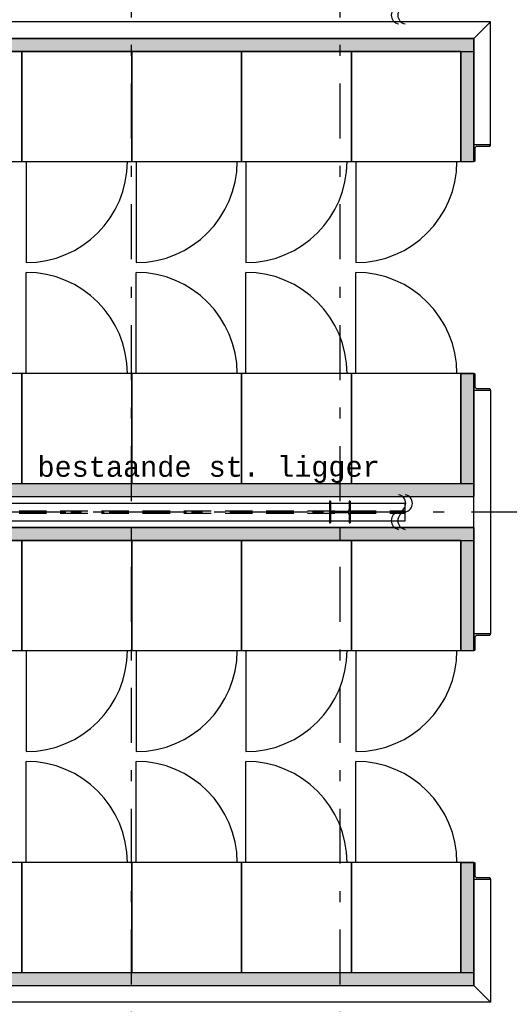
# Model space of a CAD drawing. Extents: x 2 to 87, y -108 to 11.
# Tile 158 of 210: x 18.81 to 23.27, y -28.89 to -19.93. Entities that reach past the tile are written whole.
import ezdxf

# ---------------------------------------------------------------- set-up
doc = ezdxf.new("R2010")
doc.units = 0
doc.header["$MEASUREMENT"] = 0
doc.linetypes.add('DASHDOT', pattern=[1, 0.5, -0.25, 0, -0.25])
doc.linetypes.add('HIDDEN', pattern=[0.375, 0.25, -0.125])
for name, color, linetype in [('10', 7, 'CONTINUOUS'), ('13', 7, 'CONTINUOUS'), ('14', 7, 'CONTINUOUS'), ('18', 7, 'CONTINUOUS'), ('21', 7, 'CONTINUOUS'), ('3', 7, 'CONTINUOUS'), ('31', 7, 'CONTINUOUS'), ('5', 7, 'CONTINUOUS'), ('8', 7, 'CONTINUOUS')]:
    doc.layers.add(name, color=color, linetype=linetype)
doc.styles.add('MONOTXT', font='MONOTXT', dxfattribs={"height": 0.2})

# ---------------------------------------------------------------- blocks, each defined once
blk = doc.blocks.new('*N38')
at = {"layer": '3', "color": 62, "linetype": 'Continuous'}
for p, q in [((-0.085, 0.1), (-0.095, 0.1)), ((-0.095, 0.1), (-0.095, -0.1)), ((-0.085, 0.1), (-0.085, 0.0212)), ((0.095, 0.1), (0.085, 0.1)), ((0.085, 0.1), (0.085, 0.0212)), ((0.095, 0.1), (0.095, -0.1)), ((-0.0797, 0.0085), (-0.085, 0.0212)), ((-0.067, 0.0032), (-0.0797, 0.0085)), ((0.067, 0.0032), (-0.067, 0.0032)), ((0.0797, 0.0085), (0.067, 0.0032)), ((0.085, 0.0212), (0.0797, 0.0085)), ((-0.0797, -0.0085), (-0.085, -0.0213)), ((-0.085, -0.0213), (-0.085, -0.1)), ((-0.067, -0.0033), (-0.0797, -0.0085)), ((0.067, -0.0033), (-0.067, -0.0033)), ((0.0797, -0.0085), (0.067, -0.0033)), ((0.085, -0.0213), (0.0797, -0.0085)), ((0.085, -0.0213), (0.085, -0.1)), ((-0.085, -0.1), (-0.095, -0.1)), ((0.095, -0.1), (0.085, -0.1))]:
    blk.add_line(p, q, dxfattribs=at)
for points in [[(-0.085, 0.1), (-0.095, 0.1), (-0.095, -0.1)], [(-0.085, 0.1), (-0.085, -0.1), (-0.095, -0.1)], [(-0.095, 0.1), (-0.095, 0.1), (-0.095, -0.1)], [(-0.085, 0.1), (-0.085, 0.1), (-0.085, 0.0212)], [(0.095, 0.1), (0.085, 0.1), (0.085, -0.1)], [(0.095, 0.1), (0.095, -0.1), (0.085, -0.1)], [(0.085, 0.1), (0.085, 0.1), (0.085, 0.0212)], [(0.095, 0.1), (0.095, 0.1), (0.095, -0.1)], [(-0.0797, 0.0085), (-0.085, 0.0212), (-0.085, -0.0213)], [(-0.0797, 0.0085), (-0.0797, -0.0085), (-0.085, -0.0213)], [(-0.067, 0.0032), (-0.0797, 0.0085), (-0.0797, -0.0085)], [(-0.067, 0.0032), (-0.067, -0.0033), (-0.0797, -0.0085)], [(0.067, 0.0032), (-0.067, 0.0032), (-0.067, -0.0033)], [(0.067, 0.0032), (0.067, -0.0033), (-0.067, -0.0033)], [(0.0797, 0.0085), (0.067, 0.0032), (0.067, -0.0033)], [(0.0797, 0.0085), (0.0797, -0.0085), (0.067, -0.0033)], [(0.085, 0.0212), (0.0797, 0.0085), (0.0797, -0.0085)], [(0.085, 0.0212), (0.085, -0.0213), (0.0797, -0.0085)], [(-0.085, -0.0213), (-0.085, -0.0213), (-0.085, -0.1)], [(0.085, -0.0213), (0.085, -0.0213), (0.085, -0.1)]]:
    blk.add_solid(points, dxfattribs=at)

msp = doc.modelspace()

# ---------------------------------------------------------------- linework, layer by layer
at = {"layer": '10', "color": 62, "linetype": 'Continuous'}
for p, q in [((23.0989, -19.9476), (14.5789, -19.9476)), ((23.0989, -19.9476), (22.9489, -20.0976)), ((22.949, -20.0975), (23.099, -19.9475)), ((23.099, -21.0676), (23.099, -19.9475)), ((22.949, -21.0676), (22.949, -20.0975)), ((23.0989, -21.0676), (22.9489, -21.0676)), ((22.9489, -21.0676), (22.9489, -21.2176)), ((22.9609, -21.2056), (22.9609, -21.0916)), ((22.961, -21.2056), (22.961, -21.0916)), ((22.9729, -21.0796), (23.0869, -21.0796)), ((22.9489, -23.1476), (22.9489, -23.2976)), ((22.9609, -23.2736), (22.9609, -23.1596)), ((22.961, -23.2736), (22.961, -23.1596)), ((23.0869, -23.2856), (22.9729, -23.2856)), ((22.9489, -23.2976), (23.0989, -23.2976)), ((22.949, -25.5176), (22.949, -23.2976)), ((23.099, -23.2976), (23.099, -25.5176)), ((23.0989, -25.5176), (22.9489, -25.5176)), ((22.9489, -25.5176), (22.9489, -25.6676)), ((22.9729, -25.5296), (23.0869, -25.5296)), ((22.9609, -25.6556), (22.9609, -25.5416)), ((22.961, -25.6556), (22.961, -25.5416)), ((22.9489, -27.5976), (22.9489, -27.7476)), ((22.9609, -27.7236), (22.9609, -27.6096)), ((22.961, -27.7236), (22.961, -27.6096)), ((22.9489, -27.7476), (23.0989, -27.7476)), ((22.949, -28.7177), (22.949, -27.7476)), ((23.0869, -27.7356), (22.9729, -27.7356)), ((23.099, -27.7476), (23.099, -28.8677)), ((22.9489, -28.7176), (23.0989, -28.8675)), ((23.099, -28.8677), (22.949, -28.7177)), ((23.0989, -28.8675), (14.579, -28.8675))]:
    msp.add_line(p, q, dxfattribs=at)
for points in [[(23.087, -21.0796), (23.0897, -21.0793), (23.0922, -21.0784), (23.0945, -21.0769), (23.0964, -21.075), (23.0978, -21.0728), (23.0987, -21.0702), (23.099, -21.0676)], [(22.9542, -21.2164), (22.9565, -21.2149), (22.9584, -21.213), (22.9598, -21.2108), (22.9607, -21.2082), (22.961, -21.2056)], [(22.961, -23.1596), (22.9607, -23.1569), (22.9598, -23.1544), (22.9584, -23.1521), (22.9565, -23.1502), (22.9542, -23.1488)], [(23.099, -23.2976), (23.0987, -23.2949), (23.0978, -23.2924), (23.0964, -23.2901), (23.0945, -23.2882), (23.0922, -23.2868), (23.0897, -23.2859), (23.087, -23.2856)], [(23.087, -25.5296), (23.0897, -25.5293), (23.0922, -25.5284), (23.0945, -25.5269), (23.0964, -25.525), (23.0978, -25.5228), (23.0987, -25.5202), (23.099, -25.5176)], [(22.9542, -25.6664), (22.9565, -25.6649), (22.9584, -25.663), (22.9598, -25.6608), (22.9607, -25.6582), (22.961, -25.6556)], [(22.961, -27.6096), (22.9607, -27.6069), (22.9598, -27.6044), (22.9584, -27.6021), (22.9565, -27.6002), (22.9542, -27.5988)], [(23.099, -27.7476), (23.0987, -27.7449), (23.0978, -27.7424), (23.0964, -27.7401), (23.0945, -27.7382), (23.0922, -27.7368), (23.0897, -27.7359), (23.087, -27.7356)]]:
    msp.add_lwpolyline(points, dxfattribs=at)
for centre, start, end in [((22.9729, -21.0916), 90, 180), ((23.0869, -21.0676), 270, 360), ((22.9489, -21.2056), 270, 360), ((22.9489, -23.1596), 0, 90), ((22.9729, -23.2736), 180, 270), ((23.0869, -23.2976), 0, 90), ((22.9729, -25.5416), 90, 180), ((23.0869, -25.5176), 270, 360), ((22.9489, -25.6556), 270, 360), ((22.9489, -27.6096), 0, 90), ((22.9729, -27.7236), 180, 270), ((23.0869, -27.7476), 0, 90)]:
    msp.add_arc(centre, 0.012, start, end, dxfattribs=at)
at = {"layer": '13', "color": 62, "linetype": 'Continuous'}
for p, q in [((22.9489, -20.0976), (14.7289, -20.0976)), ((22.9489, -21.2176), (22.9489, -20.0976)), ((22.8289, -21.2176), (22.9489, -21.2176)), ((22.9489, -23.1476), (22.8289, -23.1476)), ((22.9489, -24.2676), (22.9489, -23.1476)), ((14.7289, -24.2676), (22.9489, -24.2676)), ((22.9489, -24.5476), (14.7289, -24.5476)), ((22.9489, -25.6676), (22.9489, -24.5476)), ((22.8289, -25.6676), (22.9489, -25.6676)), ((22.9489, -27.5976), (22.8289, -27.5976)), ((22.9489, -28.7176), (22.9489, -27.5976)), ((14.7289, -28.7176), (22.9489, -28.7176))]:
    msp.add_line(p, q, dxfattribs=at)
at = {"layer": '14', "color": 62, "linetype": 'Continuous'}
for p, q in [((18.8334, -20.2176), (17.8334, -20.2176)), ((18.8334, -21.2176), (18.8334, -20.2176)), ((18.8334, -20.2176), (18.8334, -21.2176)), ((19.8334, -20.2176), (18.8334, -20.2176)), ((19.8334, -20.2176), (19.8334, -21.2176)), ((20.8334, -20.2176), (19.8334, -20.2176)), ((19.8334, -21.2176), (19.8334, -20.2176)), ((20.8334, -20.2176), (20.8334, -21.2176)), ((21.8334, -20.2176), (20.8334, -20.2176)), ((20.8334, -21.2176), (20.8334, -20.2176)), ((21.8334, -20.2176), (21.8334, -21.2176)), ((22.8289, -20.2176), (21.8334, -20.2176)), ((21.8334, -21.2176), (21.8334, -20.2176)), ((22.8289, -21.2176), (22.8289, -20.2176)), ((17.8334, -21.2176), (18.8334, -21.2176)), ((18.8334, -21.2176), (19.8334, -21.2176)), ((18.8734, -21.2176), (18.8734, -22.1376)), ((19.8334, -21.2176), (20.8334, -21.2176)), ((19.8734, -21.2176), (19.8734, -22.1376)), ((20.8334, -21.2176), (21.8334, -21.2176)), ((20.8734, -21.2176), (20.8734, -22.1376)), ((21.8334, -21.2176), (22.8289, -21.2176)), ((21.8734, -21.2176), (21.8734, -22.1376)), ((18.8734, -23.1476), (18.8734, -22.2276)), ((19.8734, -23.1476), (19.8734, -22.2276)), ((20.8734, -23.1476), (20.8734, -22.2276)), ((21.8734, -23.1476), (21.8734, -22.2276)), ((18.8334, -23.1476), (17.8334, -23.1476)), ((18.8334, -24.1476), (18.8334, -23.1476)), ((18.8334, -23.1476), (18.8334, -24.1476)), ((19.8334, -23.1476), (18.8334, -23.1476)), ((19.8334, -23.1476), (19.8334, -24.1476)), ((20.8334, -23.1476), (19.8334, -23.1476)), ((19.8334, -24.1476), (19.8334, -23.1476)), ((20.8334, -23.1476), (20.8334, -24.1476)), ((21.8334, -23.1476), (20.8334, -23.1476)), ((20.8334, -24.1476), (20.8334, -23.1476)), ((21.8334, -23.1476), (21.8334, -24.1476)), ((22.8289, -23.1476), (21.8334, -23.1476)), ((21.8334, -24.1476), (21.8334, -23.1476)), ((22.8289, -24.1476), (22.8289, -23.1476)), ((17.8334, -24.1476), (18.8334, -24.1476)), ((18.8334, -24.1476), (19.8334, -24.1476)), ((19.8334, -24.1476), (20.8334, -24.1476)), ((20.8334, -24.1476), (21.8334, -24.1476)), ((21.8334, -24.1476), (22.8289, -24.1476)), ((18.8334, -24.6676), (17.8334, -24.6676)), ((18.8334, -25.6676), (18.8334, -24.6676)), ((18.8334, -24.6676), (18.8334, -25.6676)), ((19.8334, -24.6676), (18.8334, -24.6676)), ((19.8334, -24.6676), (19.8334, -25.6676)), ((20.8334, -24.6676), (19.8334, -24.6676)), ((19.8334, -25.6676), (19.8334, -24.6676)), ((20.8334, -24.6676), (20.8334, -25.6676)), ((21.8334, -24.6676), (20.8334, -24.6676)), ((20.8334, -25.6676), (20.8334, -24.6676)), ((21.8334, -24.6676), (21.8334, -25.6676)), ((22.8289, -24.6676), (21.8334, -24.6676)), ((21.8334, -25.6676), (21.8334, -24.6676)), ((22.8289, -25.6676), (22.8289, -24.6676)), ((17.8334, -25.6676), (18.8334, -25.6676)), ((18.8334, -25.6676), (19.8334, -25.6676)), ((18.8734, -25.6676), (18.8734, -26.5876)), ((19.8334, -25.6676), (20.8334, -25.6676)), ((19.8734, -25.6676), (19.8734, -26.5876)), ((20.8334, -25.6676), (21.8334, -25.6676)), ((20.8734, -25.6676), (20.8734, -26.5876)), ((21.8334, -25.6676), (22.8289, -25.6676)), ((21.8734, -25.6676), (21.8734, -26.5876)), ((18.8734, -27.5976), (18.8734, -26.6776)), ((19.8734, -27.5976), (19.8734, -26.6776)), ((20.8734, -27.5976), (20.8734, -26.6776)), ((21.8734, -27.5976), (21.8734, -26.6776)), ((18.8334, -27.5976), (17.8334, -27.5976)), ((18.8334, -28.5976), (18.8334, -27.5976)), ((18.8334, -27.5976), (18.8334, -28.5976)), ((19.8334, -27.5976), (18.8334, -27.5976)), ((19.8334, -27.5976), (19.8334, -28.5976)), ((20.8334, -27.5976), (19.8334, -27.5976)), ((19.8334, -28.5976), (19.8334, -27.5976)), ((20.8334, -27.5976), (20.8334, -28.5976)), ((21.8334, -27.5976), (20.8334, -27.5976)), ((20.8334, -28.5976), (20.8334, -27.5976)), ((21.8334, -27.5976), (21.8334, -28.5976)), ((22.8289, -27.5976), (21.8334, -27.5976)), ((21.8334, -28.5976), (21.8334, -27.5976)), ((22.8289, -28.5976), (22.8289, -27.5976)), ((17.8334, -28.5976), (18.8334, -28.5976)), ((18.8334, -28.5976), (19.8334, -28.5976)), ((19.8334, -28.5976), (20.8334, -28.5976)), ((20.8334, -28.5976), (21.8334, -28.5976)), ((21.8334, -28.5976), (22.8289, -28.5976))]:
    msp.add_line(p, q, dxfattribs=at)
for centre, start, end in [((18.8734, -21.2176), 270, 360), ((19.8734, -21.2176), 270, 360), ((20.8734, -21.2176), 270, 360), ((21.8734, -21.2176), 270, 360), ((18.8734, -23.1476), 0, 90), ((19.8734, -23.1476), 0, 90), ((20.8734, -23.1476), 0, 90), ((21.8734, -23.1476), 0, 90), ((18.8734, -25.6676), 270, 360), ((19.8734, -25.6676), 270, 360), ((20.8734, -25.6676), 270, 360), ((21.8734, -25.6676), 270, 360), ((18.8734, -27.5976), 0, 90), ((19.8734, -27.5976), 0, 90), ((20.8734, -27.5976), 0, 90), ((21.8734, -27.5976), 0, 90)]:
    msp.add_arc(centre, 0.92, start, end, dxfattribs=at)
at = {"layer": '18', "color": 62, "linetype": 'Continuous'}
for p, q in [((14.7289, -20.0976), (22.9489, -20.0976)), ((22.9489, -20.0976), (22.9489, -20.2176)), ((16.8334, -20.2176), (22.9489, -20.2176)), ((22.8289, -20.2176), (22.9489, -20.2176)), ((22.8289, -20.2176), (22.8289, -21.2176)), ((22.9489, -20.2176), (22.9489, -21.2176)), ((22.8289, -21.2176), (22.9489, -21.2176)), ((22.8289, -23.1476), (22.9489, -23.1476)), ((22.8289, -23.1476), (22.8289, -24.1476)), ((22.9489, -23.1476), (22.9489, -24.1476)), ((14.7289, -24.1476), (22.9489, -24.1476)), ((22.8289, -24.1476), (22.9489, -24.1476)), ((22.9489, -24.1476), (22.9489, -24.2676)), ((15.8646, -24.2676), (22.9489, -24.2676)), ((14.7289, -24.5476), (22.9489, -24.5476)), ((22.9489, -24.5476), (22.9489, -24.6676)), ((14.7289, -24.6676), (22.0618, -24.6676)), ((22.0618, -24.6676), (22.8289, -24.6676)), ((22.8289, -24.6676), (22.9489, -24.6676)), ((22.8289, -24.6676), (22.9489, -24.6676)), ((22.8289, -24.6676), (22.8289, -25.6676)), ((22.9489, -24.6676), (22.9489, -25.6676)), ((22.8289, -25.6676), (22.9489, -25.6676)), ((22.8289, -27.5976), (22.9489, -27.5976)), ((22.8289, -27.5976), (22.8289, -28.5976)), ((22.9489, -27.5976), (22.9489, -28.5976)), ((14.7289, -28.5976), (22.9489, -28.5976)), ((22.8289, -28.5976), (22.9489, -28.5976)), ((22.9489, -28.5976), (22.9489, -28.7176)), ((14.7289, -28.7176), (22.0618, -28.7176)), ((22.0618, -28.7176), (22.9489, -28.7176))]:
    msp.add_line(p, q, dxfattribs=at)
for points in [[(14.7289, -20.0976), (14.7289, -20.0976), (22.9489, -20.0976)], [(14.7289, -20.0976), (14.7289, -20.2176), (22.9489, -20.2176)], [(14.7289, -20.0976), (22.9489, -20.0976), (22.9489, -20.2176)], [(16.8334, -20.2176), (16.8334, -20.2176), (22.9489, -20.2176)], [(22.8289, -20.2176), (22.8289, -20.2176), (22.9489, -20.2176)], [(22.8289, -20.2176), (22.8289, -21.2176), (22.9489, -21.2176)], [(22.8289, -20.2176), (22.9489, -20.2176), (22.9489, -21.2176)], [(22.8289, -21.2176), (22.8289, -21.2176), (22.9489, -21.2176)], [(22.8289, -23.1476), (22.8289, -23.1476), (22.9489, -23.1476)], [(22.8289, -23.1476), (22.8289, -24.1476), (22.9489, -24.1476)], [(22.8289, -23.1476), (22.9489, -23.1476), (22.9489, -24.1476)], [(14.7289, -24.1476), (14.7289, -24.1476), (22.9489, -24.1476)], [(14.7289, -24.1476), (14.7289, -24.2676), (22.9489, -24.2676)], [(14.7289, -24.1476), (22.9489, -24.1476), (22.9489, -24.2676)], [(22.8289, -24.1476), (22.8289, -24.1476), (22.9489, -24.1476)], [(15.8646, -24.2676), (15.8646, -24.2676), (22.9489, -24.2676)], [(14.7289, -24.5476), (14.7289, -24.5476), (22.9489, -24.5476)], [(14.7289, -24.5476), (14.7289, -24.6676), (22.9489, -24.6676)], [(14.7289, -24.5476), (22.9489, -24.5476), (22.9489, -24.6676)], [(14.7289, -24.6676), (14.7289, -24.6676), (22.0618, -24.6676)], [(22.0618, -24.6676), (22.0618, -24.6676), (22.8289, -24.6676)], [(22.8289, -24.6676), (22.8289, -24.6676), (22.9489, -24.6676)], [(22.8289, -24.6676), (22.8289, -24.6676), (22.9489, -24.6676)], [(22.8289, -24.6676), (22.8289, -25.6676), (22.9489, -25.6676)], [(22.8289, -24.6676), (22.9489, -24.6676), (22.9489, -25.6676)], [(22.8289, -25.6676), (22.8289, -25.6676), (22.9489, -25.6676)], [(22.8289, -27.5976), (22.8289, -27.5976), (22.9489, -27.5976)], [(22.8289, -27.5976), (22.8289, -28.5976), (22.9489, -28.5976)], [(22.8289, -27.5976), (22.9489, -27.5976), (22.9489, -28.5976)], [(14.7289, -28.5976), (14.7289, -28.5976), (22.9489, -28.5976)], [(14.7289, -28.5976), (14.7289, -28.7176), (22.9489, -28.7176)], [(14.7289, -28.5976), (22.9489, -28.5976), (22.9489, -28.7176)], [(22.8289, -28.5976), (22.8289, -28.5976), (22.9489, -28.5976)], [(14.7289, -28.7176), (14.7289, -28.7176), (22.0618, -28.7176)], [(22.0618, -28.7176), (22.0618, -28.7176), (22.9489, -28.7176)]]:
    msp.add_solid(points, dxfattribs=at)
at = {"layer": '21', "color": 62, "linetype": 'Continuous'}
for p, q in [((15.4326, -24.326), (22.3226, -24.326)), ((22.3226, -24.489), (22.3226, -24.326)), ((15.4326, -24.489), (22.3226, -24.489))]:
    msp.add_line(p, q, dxfattribs=at)
at = {"layer": '21', "color": 62, "linetype": 'HIDDEN'}
for p, q in [((15.4326, -24.396), (22.3226, -24.396)), ((15.4326, -24.419), (22.3226, -24.419))]:
    msp.add_line(p, q, dxfattribs=at)
at = {"layer": '21', "color": 62, "linetype": 'DASHDOT'}
msp.add_line((15.4326, -24.4075), (22.3226, -24.4075), dxfattribs=at)
at = {"layer": '3', "color": 62, "linetype": 'Continuous'}
for p, q in [((21.6426, -24.3075), (21.6326, -24.3075)), ((21.6326, -24.3075), (21.6326, -24.5075)), ((21.6426, -24.3863), (21.6426, -24.3075)), ((21.8226, -24.3075), (21.8126, -24.3075)), ((21.8126, -24.3075), (21.8126, -24.3863)), ((21.8226, -24.5075), (21.8226, -24.3075)), ((21.6426, -24.5075), (21.6426, -24.4288)), ((21.7946, -24.4043), (21.6606, -24.4043)), ((21.6606, -24.4108), (21.7946, -24.4108)), ((21.8126, -24.4288), (21.8126, -24.5075)), ((21.6326, -24.5075), (21.6426, -24.5075)), ((21.8126, -24.5075), (21.8226, -24.5075))]:
    msp.add_line(p, q, dxfattribs=at)
for centre, start, end in [((21.6606, -24.3863), 180, 270), ((21.6606, -24.4288), 90, 180), ((21.7946, -24.3863), 270, 360), ((21.7946, -24.4288), 360, 90)]:
    msp.add_arc(centre, 0.018, start, end, dxfattribs=at)
at = {"layer": '31', "color": 62, "linetype": 'Continuous'}
for centre, start, end in [((22.2754, -19.8864), 99.2069, 260.7931), ((22.3354, -19.8864), 99.2069, 260.7931), ((22.2482, -24.3288), 280.36976, 79.63024), ((22.3082, -24.3288), 280.36976, 79.63024), ((22.2754, -24.4864), 99.2069, 260.7931), ((22.3354, -24.4864), 99.2069, 260.7931)]:
    msp.add_arc(centre, 0.08, start, end, dxfattribs=at)
at = {"layer": '5', "color": 7, "linetype": 'DASHDOT'}
for p, q in [((19.8276, -7.3075), (19.8276, -96.5075)), ((21.7276, -7.3075), (21.7276, -96.5075)), ((7.5276, -24.4075), (52.6276, -24.4075))]:
    msp.add_line(p, q, dxfattribs=at)

# ---------------------------------------------------------------- block references
at = {"layer": '3', "color": 62, "linetype": 'Continuous'}
msp.add_blockref('*N38', (21.7276, -24.4075), dxfattribs=at)

# ---------------------------------------------------------------- texts
at = {"layer": '8', "color": 62, "linetype": 'Continuous', "style": 'MONOTXT'}
msp.add_text('bestaande st. ligger', height=0.18, dxfattribs=at).set_placement((18.9755, -24.0867))

doc.saveas('drawing.dxf')
